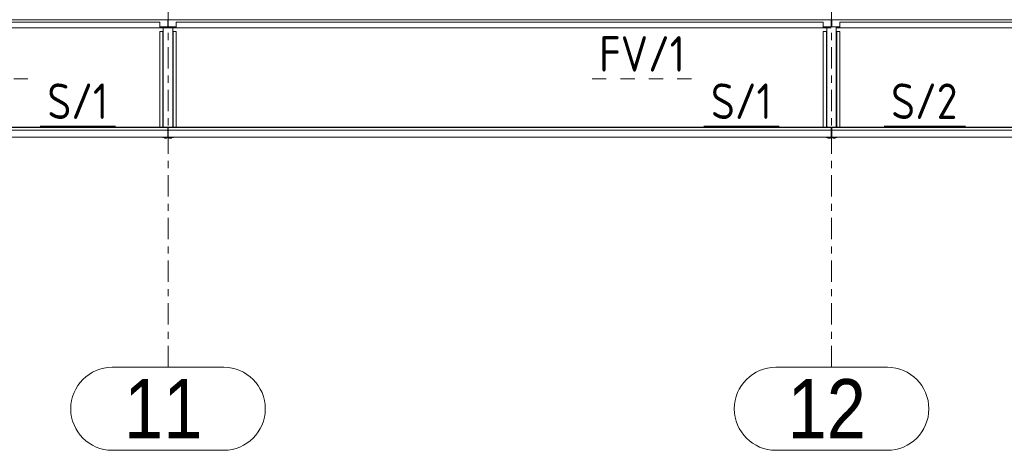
# Model space of a CAD drawing. Header units: millimetres. Extents: x -76 to 1111, y -178 to 661.
# Tile 62 of 91: x 523 to 606, y 165 to 202. Entities that reach past the tile are written whole.
import ezdxf

# ---------------------------------------------------------------- set-up
doc = ezdxf.new("R2010")
doc.units = ezdxf.units.MM
doc.header["$LTSCALE"] = 0.6
for name, pattern in [('VERDECKT2', [1.5, 1, -0.5]), ('XKITLINE00', [0]), ('XKITLINE02', [4, 2, -2]), ('XKITLINE03', [6, 3, -1, 1, -1])]:
    doc.linetypes.add(name, pattern=pattern)
for name, color, linetype, lineweight in [('Bolt', 7, 'Continuous', 0), ('Part', 2, 'Continuous', 0), ('PartMark', 3, 'Continuous', 0), ('S-GRID', 1, 'Continuous', 0)]:
    doc.layers.add(name, color=color, linetype=linetype, lineweight=lineweight)
doc.styles.add('ARIAL', font='ARIAL.TTF')
doc.styles.add('ISOCPEUR', font='ISOCPEUR.TTF')

msp = doc.modelspace()

# ---------------------------------------------------------------- linework, layer by layer
at = {"layer": 'Bolt', "color": 3, "linetype": 'XKITLINE00', "lineweight": 0}
for p, q in [((535.159, 191.717), (535.159, 191.763)), ((535.159, 191.717), (535.211, 191.699)), ((535.211, 191.699), (535.211, 191.763)), ((535.211, 191.699), (535.315, 191.699)), ((535.315, 191.699), (535.315, 191.763)), ((535.315, 191.699), (535.367, 191.717)), ((535.367, 191.717), (535.367, 191.763)), ((535.559, 191.717), (535.559, 191.763)), ((535.559, 191.717), (535.611, 191.699)), ((535.611, 191.699), (535.611, 191.763)), ((535.611, 191.699), (535.715, 191.699)), ((535.715, 191.699), (535.715, 191.763)), ((535.715, 191.699), (535.767, 191.717)), ((535.767, 191.717), (535.767, 191.763)), ((591.159, 191.717), (591.159, 191.763)), ((591.159, 191.717), (591.211, 191.699)), ((591.211, 191.699), (591.211, 191.763)), ((591.211, 191.699), (591.315, 191.699)), ((591.315, 191.699), (591.315, 191.763)), ((591.315, 191.699), (591.367, 191.717)), ((591.367, 191.717), (591.367, 191.763)), ((591.559, 191.717), (591.559, 191.763)), ((591.559, 191.717), (591.611, 191.699)), ((591.611, 191.699), (591.611, 191.763)), ((591.611, 191.699), (591.715, 191.699)), ((591.715, 191.699), (591.715, 191.763)), ((591.715, 191.699), (591.767, 191.717)), ((591.767, 191.717), (591.767, 191.763))]:
    msp.add_line(p, q, dxfattribs=at)
at = {"layer": 'Part', "color": 2, "linetype": 'XKITLINE00', "lineweight": 0}
for p, q in [((479.488, 201.692), (535.438, 201.692)), ((534.763, 201.502), (480.163, 201.502)), ((534.763, 201.507), (534.763, 201.018)), ((534.763, 201.105), (535.438, 201.105)), ((535.063, 192.628), (535.063, 201.105)), ((535.438, 201.105), (535.438, 201.703)), ((535.488, 201.703), (535.488, 201.105)), ((535.488, 201.692), (591.438, 201.692)), ((535.488, 201.105), (536.163, 201.105)), ((535.863, 192.628), (535.863, 201.105)), ((536.163, 201.507), (536.163, 201.018)), ((590.763, 201.502), (536.163, 201.502)), ((590.763, 201.507), (590.763, 201.018)), ((590.763, 201.105), (591.438, 201.105)), ((591.063, 192.628), (591.063, 201.105)), ((591.438, 201.105), (591.438, 201.703)), ((591.488, 201.703), (591.488, 201.105)), ((591.488, 201.692), (649.193, 201.692)), ((591.488, 201.105), (592.163, 201.105)), ((591.863, 192.628), (591.863, 201.105)), ((592.163, 201.507), (592.163, 201.018)), ((645.763, 201.502), (592.163, 201.502)), ((534.763, 201.018), (480.163, 201.018)), ((534.763, 192.628), (534.763, 200.721)), ((534.763, 200.721), (535.063, 200.721)), ((535.033, 192.628), (535.033, 200.721)), ((536.163, 200.721), (535.863, 200.721)), ((535.893, 192.628), (535.893, 200.721)), ((590.763, 201.018), (536.163, 201.018)), ((536.163, 192.628), (536.163, 200.721)), ((590.763, 192.628), (590.763, 200.721)), ((590.763, 200.721), (591.063, 200.721)), ((591.033, 192.628), (591.033, 200.721)), ((592.163, 200.721), (591.863, 200.721)), ((591.893, 192.628), (591.893, 200.721)), ((645.763, 201.018), (592.163, 201.018)), ((592.163, 192.628), (592.163, 200.721)), ((535.438, 192.628), (479.488, 192.628)), ((535.438, 192.621), (479.488, 192.621)), ((535.438, 192.384), (479.488, 192.384)), ((535.438, 192.378), (479.488, 192.378)), ((535.438, 192.621), (535.438, 192.628)), ((535.438, 192.384), (535.438, 192.621)), ((535.438, 192.378), (535.438, 192.384)), ((535.438, 191.791), (535.438, 192.378)), ((535.438, 192.041), (535.488, 192.041)), ((591.438, 192.628), (535.488, 192.628)), ((535.488, 192.628), (535.488, 192.621)), ((591.438, 192.621), (535.488, 192.621)), ((535.488, 192.621), (535.488, 192.384)), ((591.438, 192.384), (535.488, 192.384)), ((535.488, 192.384), (535.488, 192.378)), ((591.438, 192.378), (535.488, 192.378)), ((535.488, 192.378), (535.488, 191.791)), ((591.438, 192.621), (591.438, 192.628)), ((591.438, 192.384), (591.438, 192.621)), ((591.438, 192.378), (591.438, 192.384)), ((591.438, 191.791), (591.438, 192.378)), ((591.438, 192.041), (591.488, 192.041)), ((591.488, 192.628), (649.193, 192.628)), ((591.488, 192.628), (591.488, 192.621)), ((591.488, 192.621), (649.193, 192.621)), ((591.488, 192.621), (591.488, 192.384)), ((591.488, 192.384), (649.193, 192.384)), ((591.488, 192.384), (591.488, 192.378)), ((591.488, 192.378), (649.193, 192.378)), ((591.488, 192.378), (591.488, 191.791)), ((479.488, 191.791), (535.438, 191.791)), ((535.013, 191.763), (535.013, 191.791)), ((535.913, 191.763), (535.013, 191.763)), ((535.438, 191.812), (535.488, 191.812)), ((535.488, 191.791), (591.438, 191.791)), ((535.913, 191.791), (535.913, 191.763)), ((591.013, 191.763), (591.013, 191.791)), ((591.913, 191.763), (591.013, 191.763)), ((591.438, 191.812), (591.488, 191.812)), ((591.488, 191.791), (649.193, 191.791)), ((591.913, 191.791), (591.913, 191.763))]:
    msp.add_line(p, q, dxfattribs=at)
at = {"layer": 'Part', "color": 4, "linetype": 'VERDECKT2', "lineweight": 0}
for p, q in [((534.763, 201.018), (535.063, 201.018)), ((535.863, 201.018), (536.163, 201.018)), ((590.763, 201.018), (591.063, 201.018)), ((591.863, 201.018), (592.163, 201.018))]:
    msp.add_line(p, q, dxfattribs=at)
at = {"layer": 'PartMark', "color": 1, "linetype": 'XKITLINE02', "lineweight": 0}
for p, q in [((515.245, 196.718), (523.663, 196.718)), ((571.245, 196.718), (579.663, 196.718))]:
    msp.add_line(p, q, dxfattribs=at)
at = {"layer": 'PartMark', "color": 1, "linetype": 'XKITLINE00', "lineweight": 0}
for p, q in [((524.682, 192.728), (531.038, 192.728)), ((580.682, 192.728), (587.038, 192.728)), ((595.888, 192.728), (602.76, 192.728))]:
    msp.add_line(p, q, dxfattribs=at)
at = {"layer": 'S-GRID', "color": 1, "linetype": 'XKITLINE03', "lineweight": 0}
for p, q in [((535.463, 172.387), (535.463, 216.444)), ((591.463, 172.387), (591.463, 216.444)), ((-27.167, 201.018), (667.181, 201.018))]:
    msp.add_line(p, q, dxfattribs=at)
at = {"layer": 'S-GRID', "color": 1, "linetype": 'XKITLINE00', "lineweight": 0}
for p, q in [((530.755, 172.387), (540.172, 172.387)), ((586.755, 172.387), (596.172, 172.387)), ((530.755, 165.387), (540.172, 165.387)), ((586.755, 165.387), (596.172, 165.387))]:
    msp.add_line(p, q, dxfattribs=at)
for centre, start, end in [((530.755, 168.887), 90, 270), ((540.172, 168.887), 270, 90), ((586.755, 168.887), 90, 270), ((596.172, 168.887), 270, 90)]:
    msp.add_arc(centre, 3.5, start, end, dxfattribs=at)

# ---------------------------------------------------------------- texts
at = {"layer": 'PartMark', "color": 1, "style": 'ISOCPEUR', "width": 0.85}
for s, p in [('FV/1', (571.845, 197.318)), ('S/1', (525.282, 193.328)), ('S/1', (581.282, 193.328)), ('S/2', (596.488, 193.328))]:
    msp.add_text(s, height=3, dxfattribs=at).set_placement(p)
at = {"layer": 'S-GRID', "color": 7, "style": 'ARIAL', "width": 0.85}
for s, p in [('11', (531.755, 166.387)), ('12', (587.755, 166.387))]:
    msp.add_text(s, height=5, dxfattribs=at).set_placement(p)

doc.saveas('drawing.dxf')
